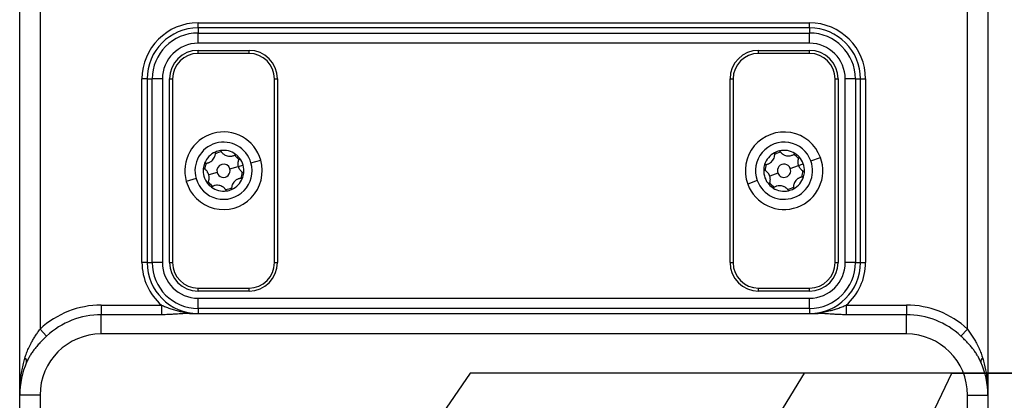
# Model space of a CAD drawing. Header units: millimetres. Extents: x 0 to 838, y 0 to 648.
# Tile 6 of 59: x 124 to 221, y 209 to 246. Entities that reach past the tile are written whole.
import ezdxf

# ---------------------------------------------------------------- set-up
doc = ezdxf.new("R2010")
doc.units = ezdxf.units.MM
doc.header["$LTSCALE"] = 3
doc.layers.add('DIMENSIONS', color=140, linetype='Continuous', lineweight=25)
doc.styles.add('SLDTEXTSTYLE0', font='TXT', dxfattribs={"width": 0.7})
doc.dimstyles.new('SLDDIMSTYLE0', dxfattribs={"dimtxt": 6.474023, "dimasz": 9.906, "dimexe": 0, "dimexo": 0.0625, "dimgap": 1.618506, "dimtad": 0, "dimtih": 1, "dimtoh": 1, "dimdec": 1, "dimrnd": 1e-09, "dimzin": 4, "dimdsep": 46, "dimtxsty": 'SLDTEXTSTYLE0', "dimsah": 1, "dimcen": 0.09, "dimadec": 0, "dimazin": 1, "dimtfac": 1, "dimtdec": 1, "dimtofl": 0, "dimtmove": 0, "dimatfit": 3, "dimfxl": 0, "dimfrac": 2, "dimtolj": 1, "dimtzin": 12, "dimarcsym": 0})
doc.dimstyles.new('SLDDIMSTYLE5', dxfattribs={"dimtxt": 0.18, "dimasz": 3.048, "dimexe": 0, "dimexo": 0.0625, "dimgap": 0, "dimtad": 0, "dimtih": 1, "dimtoh": 1, "dimdec": 0, "dimrnd": 1e-09, "dimzin": 0, "dimdsep": 46, "dimtxsty": 'Standard', "dimblk1": 'DOT', "dimblk2": 'DOT', "dimsah": 1, "dimcen": 0.09, "dimadec": 0, "dimazin": 0, "dimtfac": 3.048, "dimtdec": 0, "dimtofl": 0, "dimtmove": 0, "dimatfit": 3, "dimldrblk": 'DOT', "dimfxl": 0, "dimfrac": 2, "dimtolj": 1, "dimtzin": 0, "dimarcsym": 0})

# ---------------------------------------------------------------- blocks, each defined once
blk = doc.blocks.new('_D')
at = {"layer": 'DIMENSIONS'}
for p, q in [((151.344, 358.902), (31.785, 358.902)), ((41.31, 358.902), (41.31, 250.611)), ((31.691, 238.872), (29.517, 238.872)), ((29.517, 238.872), (29.517, 228.583)), ((50.93, 238.872), (53.104, 238.872)), ((53.104, 238.872), (53.104, 228.583)), ((29.517, 228.583), (31.691, 228.583)), ((53.104, 228.583), (50.93, 228.583)), ((41.31, 112.902), (41.31, 227.134)), ((136.576, 112.902), (31.785, 112.902))]:
    blk.add_line(p, q, dxfattribs=at)
for points in [[(41.31, 358.902), (39.786, 348.996), (42.834, 348.996)], [(41.31, 112.902), (42.834, 122.808), (39.786, 122.808)]]:
    blk.add_solid(points, dxfattribs=at)
at = {"layer": 'DIMENSIONS', "char_height": 6.35, "attachment_point": 1, "style": 'SLDTEXTSTYLE0'}
for s, insert in [('246.0', (28.999, 248.507)), ('9.69', (31.691, 236.768))]:
    blk.add_mtext(s, dxfattribs=dict(at, insert=insert))
blk = doc.blocks.new('_D_4')
at = {"layer": 'DIMENSIONS'}
for p, q in [((122.576, 357.402), (66.825, 357.402)), ((76.35, 357.402), (76.35, 250.611)), ((66.73, 238.872), (64.557, 238.872)), ((64.557, 238.872), (64.557, 228.583)), ((85.969, 238.872), (88.143, 238.872)), ((88.143, 238.872), (88.143, 228.583)), ((64.557, 228.583), (66.73, 228.583)), ((88.143, 228.583), (85.969, 228.583)), ((76.35, 127.402), (76.35, 227.134)), ((127.576, 127.402), (66.825, 127.402))]:
    blk.add_line(p, q, dxfattribs=at)
for points in [[(76.35, 357.402), (74.826, 347.496), (77.874, 347.496)], [(76.35, 127.402), (77.874, 137.308), (74.826, 137.308)]]:
    blk.add_solid(points, dxfattribs=at)
at = {"layer": 'DIMENSIONS', "char_height": 6.35, "attachment_point": 1, "style": 'SLDTEXTSTYLE0'}
for s, insert in [('230.0', (64.038, 248.507)), ('9.06', (66.73, 236.768))]:
    blk.add_mtext(s, dxfattribs=dict(at, insert=insert))
blk = doc.blocks.new('_D_8')
at = {"layer": 'DIMENSIONS'}
for p, q in [((49.994, 202.637), (47.82, 202.637)), ((47.82, 202.637), (47.82, 192.347)), ((69.232, 202.637), (71.406, 202.637)), ((71.406, 202.637), (71.406, 192.347)), ((80.904, 202.637), (96.037, 202.637)), ((96.037, 202.637), (96.037, 191.902)), ((47.82, 192.347), (49.994, 192.347)), ((71.406, 192.347), (69.232, 192.347)), ((134.586, 191.902), (86.512, 191.902)), ((96.037, 157.902), (96.037, 191.902)), ((135.549, 157.902), (86.512, 157.902))]:
    blk.add_line(p, q, dxfattribs=at)
for points in [[(96.037, 191.902), (94.513, 181.996), (97.561, 181.996)], [(96.037, 157.902), (97.561, 167.808), (94.513, 167.808)]]:
    blk.add_solid(points, dxfattribs=at)
at = {"layer": 'DIMENSIONS', "char_height": 6.35, "attachment_point": 1, "style": 'SLDTEXTSTYLE0'}
for s, insert in [('34.0', (49.994, 212.272)), ('1.34', (49.994, 200.533))]:
    blk.add_mtext(s, dxfattribs=dict(at, insert=insert))
blk = doc.blocks.new('_Dot')
at = {"color": 0, "linetype": 'ByBlock', "lineweight": -2}
blk.add_line((-0.5, 0), (-1, 0), dxfattribs=at)
at = {"color": 0, "linetype": 'ByBlock', "const_width": 0.5}
blk.add_lwpolyline([(-0.25, 0, 1), (0.25, 0, 1)], format="xyb", close=True, dxfattribs=at)

msp = doc.modelspace()

# ---------------------------------------------------------------- linework, layer by layer
for p, q in [((124.385736, 209.402492), (124.385736, 251.245638)), ((126.385736, 251.245638), (126.385736, 215.878689)), ((217.385736, 215.878689), (217.385736, 251.245638)), ((219.385736, 251.245638), (219.385736, 209.402492)), ((141.885736, 245.902492), (201.885736, 245.902492)), ((141.885736, 245.402492), (141.885736, 245.902492)), ((201.885736, 245.402492), (141.885736, 245.402492)), ((141.885736, 245.402492), (141.885736, 244.902492)), ((201.885736, 245.402492), (201.885736, 245.902492)), ((201.885736, 245.402492), (201.885736, 244.902492)), ((141.885736, 243.902492), (141.885736, 244.902492)), ((141.885736, 244.902492), (201.885736, 244.902492)), ((201.885736, 243.902492), (201.885736, 244.902492)), ((201.885736, 243.902492), (141.885736, 243.902492)), ((141.885736, 242.902492), (141.885736, 243.202492)), ((141.885736, 243.202492), (146.885736, 243.202492)), ((146.885736, 242.902492), (141.885736, 242.902492)), ((146.885736, 242.902492), (146.885736, 243.202492)), ((196.885736, 243.202492), (201.885736, 243.202492)), ((196.885736, 242.902492), (196.885736, 243.202492)), ((201.885736, 242.902492), (196.885736, 242.902492)), ((201.885736, 242.902492), (201.885736, 243.202492)), ((136.385736, 222.402492), (136.385736, 240.402492)), ((136.885736, 240.402492), (136.385736, 240.402492)), ((136.885736, 240.402492), (136.885736, 222.402492)), ((136.885736, 240.402492), (137.385736, 240.402492)), ((138.385736, 240.402492), (137.385736, 240.402492)), ((137.385736, 222.402492), (137.385736, 240.402492)), ((138.385736, 240.402492), (138.385736, 222.402492)), ((139.085736, 222.402492), (139.085736, 240.402492)), ((139.085736, 240.402492), (139.385736, 240.402492)), ((139.385736, 240.402492), (139.385736, 222.402492)), ((149.385736, 222.402492), (149.385736, 240.402492)), ((149.385736, 240.402492), (149.685736, 240.402492)), ((149.685736, 240.402492), (149.685736, 222.402492)), ((194.085736, 222.402492), (194.085736, 240.402492)), ((194.085736, 240.402492), (194.385736, 240.402492)), ((194.385736, 240.402492), (194.385736, 222.402492)), ((204.385736, 240.402492), (204.685736, 240.402492)), ((204.385736, 222.402492), (204.385736, 240.402492)), ((204.685736, 240.402492), (204.685736, 222.402492)), ((205.385736, 222.402492), (205.385736, 240.402492)), ((206.385736, 240.402492), (205.385736, 240.402492)), ((206.385736, 240.402492), (206.385736, 222.402492)), ((206.385736, 240.402492), (206.885736, 240.402492)), ((206.885736, 222.402492), (206.885736, 240.402492)), ((206.885736, 240.402492), (207.385736, 240.402492)), ((207.385736, 240.402492), (207.385736, 222.402492)), ((145.828609, 231.812516), (146.309566, 231.949191)), ((147.079098, 232.167871), (148.041013, 232.44122)), ((199.995917, 231.626501), (200.793844, 231.919437)), ((200.793844, 231.919437), (201.263214, 232.091752)), ((202.014205, 232.367455), (202.952944, 232.712085)), ((143.760492, 231.224815), (142.942864, 230.992468)), ((145.010981, 231.580169), (145.828609, 231.812516)), ((198.775556, 231.178483), (197.977628, 230.885548)), ((141.692375, 230.637114), (140.73046, 230.363764)), ((196.757268, 230.437529), (195.818529, 230.0929)), ((136.885736, 222.402492), (136.385736, 222.402492)), ((136.885736, 222.402492), (137.385736, 222.402492)), ((138.385736, 222.402492), (137.385736, 222.402492)), ((139.085736, 222.402492), (139.385736, 222.402492)), ((149.385736, 222.402492), (149.685736, 222.402492)), ((194.085736, 222.402492), (194.385736, 222.402492)), ((204.385736, 222.402492), (204.685736, 222.402492)), ((206.385736, 222.402492), (205.385736, 222.402492)), ((206.385736, 222.402492), (206.885736, 222.402492)), ((206.885736, 222.402492), (207.385736, 222.402492)), ((141.885736, 219.902492), (146.885736, 219.902492)), ((141.885736, 219.602492), (141.885736, 219.902492)), ((146.885736, 219.602492), (141.885736, 219.602492)), ((146.885736, 219.602492), (146.885736, 219.902492)), ((196.885736, 219.902492), (201.885736, 219.902492)), ((196.885736, 219.602492), (196.885736, 219.902492)), ((201.885736, 219.602492), (196.885736, 219.602492)), ((201.885736, 219.602492), (201.885736, 219.902492)), ((141.885736, 218.902492), (201.885736, 218.902492)), ((141.885736, 217.902492), (141.885736, 218.902492)), ((201.885736, 217.902492), (201.885736, 218.902492)), ((132.385736, 218.230919), (132.385736, 217.28811)), ((132.385736, 218.230919), (138.301328, 218.230919)), ((138.301328, 218.230919), (138.301328, 217.28811)), ((141.052879, 217.402492), (202.718593, 217.402492)), ((201.885736, 217.902492), (141.885736, 217.902492)), ((141.885736, 217.902492), (141.885736, 217.402492)), ((201.885736, 217.902492), (201.885736, 217.402492)), ((205.470144, 218.230919), (211.385736, 218.230919)), ((205.470144, 218.230919), (205.470144, 217.28811)), ((211.385736, 218.230919), (211.385736, 217.28811)), ((132.385736, 215.402492), (132.385736, 217.28811)), ((138.301328, 217.28811), (132.385736, 217.28811)), ((211.385736, 217.28811), (205.470144, 217.28811)), ((211.385736, 215.402492), (211.385736, 217.28811)), ((126.385736, 215.878689), (127.026491, 215.18708)), ((217.385736, 215.878689), (216.744982, 215.18708)), ((211.385736, 215.402492), (132.385736, 215.402492)), ((126.385736, 209.402492), (124.385736, 209.402492)), ((124.385736, 137.902492), (124.385736, 209.402492)), ((126.385736, 209.402492), (126.385736, 137.902492)), ((217.385736, 137.902492), (217.385736, 209.402492)), ((217.385736, 209.402492), (219.385736, 209.402492)), ((219.385736, 209.402492), (219.385736, 137.902492))]:
    msp.add_line(p, q)
for centre, radius, start, end in [((141.885736, 240.402492), 5.5, 90, 180), ((141.885736, 240.402492), 5, 90, 180), ((201.885736, 240.402492), 5.5, 0, 90), ((201.885736, 240.402492), 5, 0, 90), ((141.885736, 240.402492), 4.5, 90, 180), ((201.885736, 240.402492), 4.5, 0, 90), ((141.885736, 240.402492), 3.5, 90, 180), ((201.885736, 240.402492), 3.5, 0, 90), ((141.885736, 240.402492), 2.8, 90, 180), ((141.885736, 240.402492), 2.5, 90, 180), ((146.885736, 240.402492), 2.8, 0, 90), ((146.885736, 240.402492), 2.5, 0, 90), ((196.885736, 240.402492), 2.8, 90, 180), ((196.885736, 240.402492), 2.5, 90, 180), ((201.885736, 240.402492), 2.8, 0, 90), ((201.885736, 240.402492), 2.5, 0, 90), ((144.385736, 231.402492), 3.8, 15.86367742, 195.86367742), ((199.385736, 231.402492), 3.8, 20.15918972, 200.15918972), ((144.385736, 231.402492), 2.8, 15.86367742, 195.86367742), ((199.385736, 231.402492), 2.8, 20.15918972, 200.15918972), ((144.385736, 231.402492), 2, 113.53203241, 158.19532243), ((144.385736, 231.402492), 2, 98.19532243, 113.53203241), ((144.385736, 231.402492), 1.85, 96.21668432, 115.51067053), ((144.385736, 231.402492), 2, 53.53203241, 98.19532243), ((144.385736, 231.402492), 1.85, 36.21668432, 55.51067053), ((144.385736, 231.402492), 2, 38.19532243, 53.53203241), ((199.385736, 231.402492), 2, 117.82754471, 162.49083473), ((199.385736, 231.402492), 2, 102.49083473, 117.82754471), ((199.385736, 231.402492), 1.85, 100.51219662, 119.80618283), ((199.385736, 231.402492), 2, 57.82754471, 102.49083473), ((199.385736, 231.402492), 1.85, 40.51219662, 59.80618283), ((199.385736, 231.402492), 2, 42.49083473, 57.82754471), ((144.385736, 231.402492), 3.8, 195.86367742, 15.86367742), ((144.385736, 231.402492), 2.8, 195.86367742, 15.86367742), ((144.385736, 231.402492), 2, 158.19532243, 173.53203241), ((144.385736, 231.402492), 1.85, 156.21668432, 175.51067053), ((144.385736, 231.402492), 0.65, 15.86367742, 195.86367742), ((144.385736, 231.402492), 2, 15.86367742, 38.19532243), ((144.385736, 231.402492), 2, 353.53203241, 15.86367742), ((199.385736, 231.402492), 3.8, 200.15918972, 20.15918972), ((199.385736, 231.402492), 2.8, 200.15918972, 20.15918972), ((199.385736, 231.402492), 2, 162.49083473, 177.82754471), ((199.385736, 231.402492), 1.85, 160.51219662, 179.80618283), ((199.385736, 231.402492), 0.65, 20.15918972, 200.15918972), ((199.385736, 231.402492), 2, 20.15918972, 42.49083473), ((199.385736, 231.402492), 2, 357.82754471, 20.15918972), ((144.385736, 231.402492), 2, 173.53203241, 218.19532243), ((144.385736, 231.402492), 0.65, 195.86367742, 15.86367742), ((144.385736, 231.402492), 1.85, 336.21668432, 355.51067053), ((144.385736, 231.402492), 2, 338.19532243, 353.53203241), ((199.385736, 231.402492), 2, 177.82754471, 222.49083473), ((199.385736, 231.402492), 0.65, 200.15918972, 20.15918972), ((199.385736, 231.402492), 1.85, 340.51219662, 359.80618283), ((199.385736, 231.402492), 2, 342.49083473, 357.82754471), ((144.385736, 231.402492), 2, 218.19532243, 233.53203241), ((144.385736, 231.402492), 1.85, 216.21668432, 235.51067053), ((144.385736, 231.402492), 2, 293.53203241, 338.19532243), ((199.385736, 231.402492), 2, 222.49083473, 237.82754471), ((199.385736, 231.402492), 1.85, 220.51219662, 239.80618283), ((199.385736, 231.402492), 2, 297.82754471, 342.49083473), ((144.385736, 231.402492), 2, 233.53203241, 278.19532243), ((144.385736, 231.402492), 1.85, 276.21668432, 295.51067053), ((144.385736, 231.402492), 2, 278.19532243, 293.53203241), ((199.385736, 231.402492), 2, 237.82754471, 282.49083473), ((199.385736, 231.402492), 1.85, 280.51219662, 299.80618283), ((199.385736, 231.402492), 2, 282.49083473, 297.82754471), ((141.885736, 222.402492), 5.5, 180, 229.32930768), ((141.885736, 222.402492), 5, 180, 270), ((141.885736, 222.402492), 4.5, 180, 270), ((141.885736, 222.402492), 3.5, 180, 270), ((141.885736, 222.402492), 2.8, 180, 270), ((141.885736, 222.402492), 2.5, 180, 270), ((146.885736, 222.402492), 2.5, 270, 0), ((146.885736, 222.402492), 2.8, 270, 0), ((196.885736, 222.402492), 2.8, 180, 270), ((196.885736, 222.402492), 2.5, 180, 270), ((201.885736, 222.402492), 3.5, 270, 0), ((201.885736, 222.402492), 2.8, 270, 0), ((201.885736, 222.402492), 2.5, 270, 0), ((201.885736, 222.402492), 4.5, 270, 0), ((201.885736, 222.402492), 5, 270, 0), ((201.885736, 222.402492), 5.5, 310.67069232, 0), ((132.385736, 209.402492), 8.828427, 90, 132.81417113), ((141.061804, 217.703144), 0.300785, 228.0396297, 268.29966469), ((202.709668, 217.703144), 0.300785, 271.70033531, 311.9603703), ((211.385736, 209.402492), 8.828427, 47.18582887, 90), ((132.385736, 209.402492), 7.885618, 90, 132.81417113), ((211.385736, 209.402492), 7.885618, 47.18582887, 90), ((132.385736, 209.402492), 6, 90, 180), ((211.385736, 209.402492), 6, 0, 90), ((132.385736, 209.402492), 8, 156.22258455, 180), ((124.664319, 212.696682), 0.40632, 350.26387801, 55.40360663), ((219.107154, 212.696682), 0.40632, 124.59639337, 189.73612199), ((211.385736, 209.402492), 8, 0, 23.77741545)]:
    msp.add_arc(centre, radius, start, end)
for points, knots in [([(142.528825, 232.145379), (142.558515, 232.144254), (142.616477, 232.142056), (142.702288, 232.148273), (142.784446, 232.160847), (142.863299, 232.179873), (142.948704, 232.207788), (143.03995, 232.247413), (143.167353, 232.320683), (143.314637, 232.439661), (143.452969, 232.62075), (143.535024, 232.796278), (143.576518, 232.953878), (143.594701, 233.092999), (143.589771, 233.187252), (143.587213, 233.236166)], [0, 0, 0, 0, 0.05439418, 0.106189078, 0.155783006, 0.203595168, 0.250076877, 0.313287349, 0.374999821, 0.499165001, 0.62388658, 0.749214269, 0.827587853, 0.910524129, 1, 1, 1, 1]), ([(144.10064, 233.382068), (144.11451, 233.355793), (144.141588, 233.304498), (144.189877, 233.233291), (144.241846, 233.168427), (144.297749, 233.109653), (144.364626, 233.049647), (144.444566, 232.990438), (144.571721, 232.916738), (144.748401, 232.848676), (144.974395, 232.819422), (145.167434, 232.836123), (145.324667, 232.878989), (145.45424, 232.932802), (145.533401, 232.984198), (145.574483, 233.010871)], [0, 0, 0, 0, 0.054394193, 0.106189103, 0.155783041, 0.203595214, 0.250076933, 0.313287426, 0.374999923, 0.49916508, 0.623886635, 0.749214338, 0.827587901, 0.910524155, 1, 1, 1, 1]), ([(197.478399, 232.004209), (197.50809, 232.00531), (197.566053, 232.00746), (197.651158, 232.020087), (197.732143, 232.038779), (197.809349, 232.063658), (197.892423, 232.097891), (197.980445, 232.14424), (198.102003, 232.226846), (198.239961, 232.356522), (198.364341, 232.547463), (198.433018, 232.728644), (198.462591, 232.888909), (198.470303, 233.029001), (198.458327, 233.12262), (198.452113, 233.171206)], [0, 0, 0, 0, 0.0543941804, 0.1061890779, 0.1557830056, 0.2035951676, 0.250076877, 0.3132873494, 0.3749998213, 0.499165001, 0.6238865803, 0.7492142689, 0.8275878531, 0.9105241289, 1, 1, 1, 1]), ([(198.953169, 233.355153), (198.968969, 233.329991), (198.999812, 233.280868), (199.0533, 233.213479), (199.10998, 233.152689), (199.170129, 233.098267), (199.241313, 233.043439), (199.325463, 232.990384), (199.457781, 232.926415), (199.639062, 232.871778), (199.866613, 232.859532), (200.057858, 232.890646), (200.211439, 232.945168), (200.336618, 233.008535), (200.411707, 233.065716), (200.450675, 233.095391)], [0, 0, 0, 0, 0.0543941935, 0.1061891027, 0.1557830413, 0.2035952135, 0.2500769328, 0.3132874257, 0.3749999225, 0.4991650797, 0.6238866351, 0.7492143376, 0.8275879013, 0.9105241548, 1, 1, 1, 1]), ([(145.957551, 232.639181), (145.941697, 232.613973), (145.910747, 232.564766), (145.873165, 232.487163), (145.842949, 232.409547), (145.82, 232.331568), (145.801521, 232.243444), (145.790212, 232.144396), (145.790465, 232.03332), (145.801284, 231.921879), (145.819557, 231.848743), (145.828609, 231.812516)], [0, 0, 0, 0, 0.108918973, 0.212619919, 0.311904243, 0.407615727, 0.500663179, 0.627202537, 0.75074303, 0.876535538, 1, 1, 1, 1]), ([(200.860507, 232.753437), (200.846585, 232.727113), (200.819408, 232.675726), (200.787745, 232.595525), (200.763427, 232.515864), (200.746383, 232.436386), (200.734556, 232.347125), (200.730698, 232.247508), (200.73927, 232.136763), (200.758406, 232.026446), (200.782105, 231.954884), (200.793844, 231.919437)], [0, 0, 0, 0, 0.108918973, 0.212619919, 0.311904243, 0.407615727, 0.500663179, 0.627202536, 0.75074303, 0.876535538, 1, 1, 1, 1]), ([(200.793844, 231.919437), (200.802908, 231.896283), (200.821056, 231.849922), (200.855188, 231.782956), (200.900013, 231.708489), (200.958218, 231.628221), (201.053951, 231.52409), (201.192705, 231.411153), (201.31835, 231.355755), (201.384299, 231.326677)], [0, 0, 0, 0, 0.082340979, 0.164874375, 0.249630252, 0.373514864, 0.500161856, 0.737645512, 1, 1, 1, 1]), ([(142.942864, 230.992468), (142.93556, 231.016235), (142.920936, 231.063826), (142.891916, 231.133159), (142.852794, 231.210775), (142.800764, 231.295177), (142.713099, 231.406186), (142.583195, 231.529199), (142.462052, 231.593852), (142.398466, 231.627788)], [0, 0, 0, 0, 0.082340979, 0.164874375, 0.249630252, 0.373514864, 0.500161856, 0.737645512, 1, 1, 1, 1]), ([(142.813922, 230.165804), (142.829776, 230.191011), (142.860726, 230.240218), (142.898307, 230.317822), (142.928523, 230.395437), (142.951473, 230.473416), (142.969952, 230.56154), (142.981261, 230.660588), (142.981008, 230.771664), (142.970188, 230.883105), (142.951915, 230.956241), (142.942864, 230.992468)], [0, 0, 0, 0, 0.108918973, 0.212619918, 0.311904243, 0.407615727, 0.500663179, 0.627202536, 0.75074303, 0.876535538, 1, 1, 1, 1]), ([(145.828609, 231.812516), (145.835912, 231.788749), (145.850537, 231.741159), (145.879557, 231.671825), (145.918679, 231.594209), (145.970708, 231.509807), (146.058373, 231.398798), (146.188278, 231.275786), (146.309421, 231.211132), (146.373006, 231.177197)], [0, 0, 0, 0, 0.0823409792, 0.1648743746, 0.2496302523, 0.3735148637, 0.5001618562, 0.7376455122, 1, 1, 1, 1]), ([(197.977628, 230.885548), (197.968565, 230.908701), (197.950417, 230.955062), (197.916285, 231.022028), (197.871459, 231.096495), (197.813255, 231.176763), (197.717521, 231.280894), (197.578767, 231.393831), (197.453122, 231.44923), (197.387174, 231.478307)], [0, 0, 0, 0, 0.082340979, 0.164874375, 0.249630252, 0.373514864, 0.500161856, 0.737645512, 1, 1, 1, 1]), ([(144.670833, 229.422916), (144.656962, 229.449192), (144.629885, 229.500486), (144.581595, 229.571693), (144.529627, 229.636557), (144.473723, 229.695332), (144.406846, 229.755338), (144.326906, 229.814547), (144.199751, 229.888246), (144.023071, 229.956308), (143.797077, 229.985563), (143.604039, 229.968861), (143.446806, 229.925996), (143.317232, 229.872182), (143.238071, 229.820786), (143.19699, 229.794114)], [0, 0, 0, 0, 0.054394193, 0.106189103, 0.155783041, 0.203595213, 0.250076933, 0.313287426, 0.374999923, 0.49916508, 0.623886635, 0.749214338, 0.827587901, 0.910524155, 1, 1, 1, 1]), ([(146.242647, 230.659605), (146.212957, 230.660731), (146.154996, 230.662928), (146.069184, 230.656711), (145.987027, 230.644138), (145.908174, 230.625111), (145.822769, 230.597197), (145.731523, 230.557571), (145.604119, 230.484302), (145.456836, 230.365323), (145.318504, 230.184234), (145.236449, 230.008707), (145.194955, 229.851106), (145.176772, 229.711985), (145.181701, 229.617732), (145.18426, 229.568818)], [0, 0, 0, 0, 0.05439418, 0.106189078, 0.155783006, 0.203595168, 0.250076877, 0.313287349, 0.374999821, 0.499165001, 0.62388658, 0.749214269, 0.827587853, 0.910524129, 1, 1, 1, 1]), ([(197.910966, 230.051548), (197.924887, 230.077872), (197.952064, 230.129259), (197.983728, 230.209459), (198.008046, 230.28912), (198.02509, 230.368599), (198.036917, 230.45786), (198.040775, 230.557476), (198.032203, 230.668221), (198.013067, 230.778539), (197.989367, 230.850101), (197.977628, 230.885548)], [0, 0, 0, 0, 0.108918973, 0.212619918, 0.311904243, 0.407615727, 0.500663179, 0.627202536, 0.75074303, 0.876535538, 1, 1, 1, 1]), ([(199.818303, 229.449831), (199.802504, 229.474993), (199.771661, 229.524116), (199.718173, 229.591506), (199.661493, 229.652295), (199.601344, 229.706718), (199.53016, 229.761546), (199.44601, 229.814601), (199.313692, 229.878569), (199.13241, 229.933207), (198.90486, 229.945452), (198.713615, 229.914338), (198.560034, 229.859817), (198.434855, 229.796449), (198.359766, 229.739268), (198.320798, 229.709594)], [0, 0, 0, 0, 0.0543941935, 0.1061891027, 0.1557830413, 0.2035952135, 0.2500769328, 0.3132874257, 0.3749999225, 0.4991650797, 0.6238866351, 0.7492143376, 0.8275879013, 0.9105241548, 1, 1, 1, 1]), ([(201.293074, 230.800776), (201.263383, 230.799674), (201.20542, 230.797524), (201.120315, 230.784898), (201.03933, 230.766206), (200.962124, 230.741326), (200.879049, 230.707093), (200.791027, 230.660745), (200.66947, 230.578139), (200.531512, 230.448463), (200.407132, 230.257521), (200.338454, 230.076341), (200.308881, 229.916075), (200.30117, 229.775983), (200.313145, 229.682364), (200.31936, 229.633779)], [0, 0, 0, 0, 0.05439418, 0.106189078, 0.155783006, 0.203595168, 0.250076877, 0.313287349, 0.374999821, 0.499165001, 0.62388658, 0.749214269, 0.827587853, 0.910524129, 1, 1, 1, 1]), ([(138.301328, 218.230919), (138.365031, 218.202237), (138.494344, 218.144014), (138.693792, 218.062007), (138.900486, 217.982537), (139.114392, 217.906379), (139.335262, 217.833683), (139.641409, 217.741026), (140.018158, 217.642188), (140.450954, 217.54668), (140.728691, 217.501129), (140.860695, 217.479479)], [0, 0, 0, 0, 0.077622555, 0.157568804, 0.239797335, 0.324278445, 0.410995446, 0.49994573, 0.683029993, 0.849349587, 1, 1, 1, 1]), ([(141.052879, 217.402492), (141.007799, 217.402355), (140.896802, 217.402019), (140.675889, 217.397792), (140.384686, 217.386093), (140.04852, 217.366119), (139.704585, 217.343026), (139.359256, 217.320992), (139.005302, 217.302804), (138.652821, 217.290493), (138.418138, 217.288902), (138.301328, 217.28811)], [0, 0, 0, 0, 0.050857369, 0.125220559, 0.250348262, 0.380634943, 0.500169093, 0.627915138, 0.753437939, 0.877278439, 1, 1, 1, 1]), ([(140.860695, 217.479479), (140.923963, 217.470484), (141.064948, 217.45044), (141.299136, 217.426307), (141.577582, 217.406624), (141.778161, 217.403935), (141.885736, 217.402492)], [0, 0, 0, 0, 0.186255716, 0.41504227, 0.686272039, 1, 1, 1, 1]), ([(201.885736, 217.402492), (201.972963, 217.403452), (202.138085, 217.405269), (202.371474, 217.418668), (202.576482, 217.436589), (202.753192, 217.456816), (202.861333, 217.472368), (202.910778, 217.479479)], [0, 0, 0, 0, 0.2543901, 0.481561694, 0.681571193, 0.854404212, 1, 1, 1, 1]), ([(205.470144, 217.28811), (205.392367, 217.28846), (205.236418, 217.289162), (205.002238, 217.294696), (204.767378, 217.303238), (204.531838, 217.314704), (204.295626, 217.328425), (204.02838, 217.345606), (203.722967, 217.36612), (203.386803, 217.386092), (203.095582, 217.397793), (202.87467, 217.402019), (202.763673, 217.402355), (202.718593, 217.402492)], [0, 0, 0, 0, 0.081718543, 0.163851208, 0.246567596, 0.330033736, 0.41441122, 0.49985645, 0.619367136, 0.749664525, 0.874785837, 0.949146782, 1, 1, 1, 1]), ([(202.910778, 217.479479), (202.988471, 217.491775), (203.148694, 217.517132), (203.394578, 217.564461), (203.654118, 217.620691), (203.927742, 217.687548), (204.265124, 217.779685), (204.651861, 217.902005), (205.073244, 218.056044), (205.340352, 218.173732), (205.470144, 218.230919)], [0, 0, 0, 0, 0.088560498, 0.182636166, 0.282419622, 0.388148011, 0.50010652, 0.675747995, 0.842440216, 1, 1, 1, 1]), ([(124.895024, 213.031154), (124.918771, 213.109126), (124.966978, 213.267418), (125.050987, 213.505034), (125.145772, 213.747217), (125.252809, 213.993706), (125.372429, 214.244596), (125.52121, 214.530514), (125.70191, 214.848664), (125.91674, 215.195802), (126.144901, 215.539851), (126.305351, 215.765593), (126.385736, 215.878689)], [0, 0, 0, 0, 0.0774142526, 0.1571599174, 0.2392789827, 0.3238098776, 0.4107878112, 0.5002450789, 0.6245388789, 0.7492279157, 0.874364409, 1, 1, 1, 1]), ([(217.385736, 215.878689), (217.431871, 215.814124), (217.524033, 215.685146), (217.658633, 215.489897), (217.789616, 215.293643), (217.916287, 215.096238), (218.038289, 214.897728), (218.155219, 214.698077), (218.322291, 214.39796), (218.519746, 214.002015), (218.723938, 213.513957), (218.826614, 213.188916), (218.876448, 213.031154)], [0, 0, 0, 0, 0.071864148, 0.143558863, 0.215093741, 0.286478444, 0.357722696, 0.42883628, 0.499829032, 0.67622616, 0.84285256, 1, 1, 1, 1]), ([(127.026491, 215.18708), (126.971314, 215.135468), (126.860191, 215.031523), (126.695901, 214.871002), (126.532324, 214.705519), (126.370052, 214.534461), (126.209486, 214.357501), (126.051221, 214.174207), (125.867291, 213.948988), (125.655985, 213.669088), (125.444822, 213.351643), (125.240538, 213.002946), (125.128714, 212.764362), (125.064787, 212.627969)], [0, 0, 0, 0, 0.0680368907, 0.1370230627, 0.2070654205, 0.2782661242, 0.3507214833, 0.4245208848, 0.4997457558, 0.6182042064, 0.7497976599, 0.8569649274, 1, 1, 1, 1]), ([(218.706686, 212.627969), (218.673524, 212.700759), (218.61111, 212.837758), (218.513186, 213.025943), (218.423017, 213.18646), (218.292599, 213.403295), (218.115417, 213.669045), (217.868207, 213.996683), (217.605715, 214.311053), (217.323718, 214.619546), (217.037739, 214.911243), (216.84172, 215.095933), (216.744982, 215.18708)], [0, 0, 0, 0, 0.076006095, 0.143050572, 0.201128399, 0.250246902, 0.381822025, 0.5003052, 0.630986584, 0.757498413, 0.880322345, 1, 1, 1, 1]), ([(124.385736, 209.402492), (124.386541, 209.514835), (124.38809, 209.731029), (124.399927, 210.042455), (124.416681, 210.32831), (124.437384, 210.588588), (124.46041, 210.82329), (124.484479, 211.03242), (124.530436, 211.385029), (124.610408, 211.868996), (124.739242, 212.471706), (124.844893, 212.85112), (124.895024, 213.031154)], [0, 0, 0, 0, 0.092335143, 0.177691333, 0.256068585, 0.327466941, 0.391886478, 0.44932733, 0.499789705, 0.682720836, 0.849449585, 1, 1, 1, 1]), ([(218.876448, 213.031154), (218.975136, 212.650902), (219.17073, 211.897261), (219.322988, 210.898352), (219.344878, 210.28212), (219.353307, 210.044842)], [0, 0, 0, 0, 0.385090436, 0.763230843, 1, 1, 1, 1])]:
    msp.add_open_spline(points, degree=3, knots=knots)
at = {"layer": 'DIMENSIONS', "flags": 128}
for points in [[(257.805211, 211.542828), (168.591887, 211.542828), (158.367037, 196.694625)], [(258.05335, 211.542828), (201.355288, 211.542828), (191.38252, 195.253473)]]:
    msp.add_lwpolyline(points, dxfattribs=at)

# ---------------------------------------------------------------- dimensions: what is measured, and where the dimension line sits
at = {"layer": 'DIMENSIONS'}
for base, p1, p2, picture, middle in [((41.310487, 358.902492), (140.385736, 112.902492), (155.153686, 358.902492), '_D', (41.310487, 238.872255)), ((76.34957, 357.402492), (131.385736, 127.402492), (126.385736, 357.402492), '_D_4', (76.34957, 238.872255)), ((96.036813, 191.902492), (139.358723, 157.902492), (138.395736, 191.902492), '_D_8', (96.036813, 202.636624))]:
    dim = msp.add_linear_dim(base=base, p1=p1, p2=p2, angle=90, dimstyle='SLDDIMSTYLE0', dxfattribs=at)
    dim.commit()
    dim.dimension.update_dxf_attribs({"geometry": picture, "text_midpoint": middle, "dimtype": 160})

# ---------------------------------------------------------------- leaders
msp.add_leader([(192.173087, 162.112605), (215.848927, 211.542828), (258.05335, 211.542828)], dimstyle='SLDDIMSTYLE5', dxfattribs=at)

doc.saveas('drawing.dxf')
